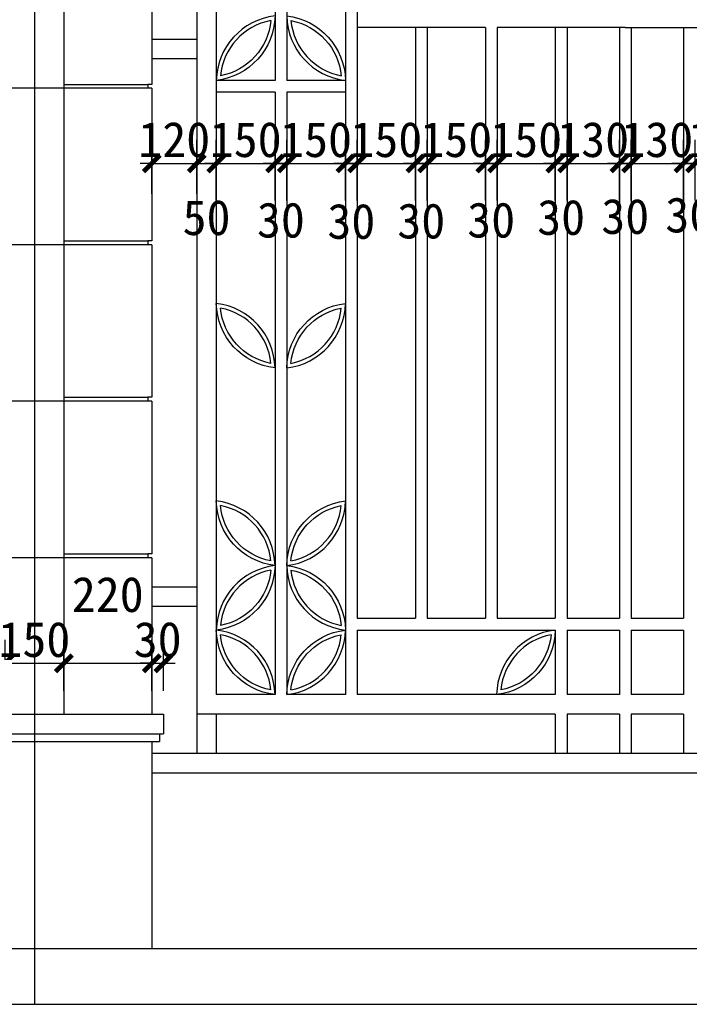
# Model space of a CAD drawing. Extents: x 499156 to 998412, y 3804642 to 7609653.
# Tile 10 of 74: x 499524 to 499582, y 3804716 to 3804800. Entities that reach past the tile are written whole.
import ezdxf

# ---------------------------------------------------------------- set-up
doc = ezdxf.new("R2010")
doc.units = 0
doc.header["$PDMODE"] = 35
doc.header["$PDSIZE"] = 1.2
doc.linetypes.add('DOTE', pattern=[2.42, 2, -0.2, 0.02, -0.2])
doc.layers.get('0').update_dxf_attribs({"linetype": 'CONTINUOUS'})
doc.layers.get('Defpoints').update_dxf_attribs({"linetype": 'CONTINUOUS'})
for name, color, linetype in [('05-ab-center', 1, 'DOTE'), ('13-ab-annectent', 4, 'CONTINUOUS'), ('13-ab-outline', 2, 'CONTINUOUS'), ('15-ab-hatch', 8, 'CONTINUOUS'), ('17-ab-base', 5, 'CONTINUOUS'), ('19-ab-dim', 3, 'CONTINUOUS')]:
    doc.layers.add(name, color=color, linetype=linetype)
doc.layers.add('18-ab-hide', color=191, linetype='CONTINUOUS', plot=False)
doc.styles.add('黑体', font='simhei.ttf')
doc.dimstyles.new('30', dxfattribs={"dimscale": 30, "dimtxt": 3, "dimasz": 1, "dimexe": 2, "dimexo": 2, "dimgap": 0.5, "dimtad": 1, "dimdec": 0, "dimrnd": 10, "dimtxsty": '黑体', "dimblk": 'ARCHTICK', "dimcen": 1, "dimclrd": 256, "dimclre": 3, "dimclrt": 7, "dimadec": 0, "dimazin": 0, "dimtfac": 1, "dimtdec": 0, "dimtix": 1, "dimtmove": 2, "dimatfit": 3, "dimldrblk": 'DOTSMALL', "dimfxl": 1, "dimarcsym": 0})

# ---------------------------------------------------------------- blocks, each defined once
blk = doc.blocks.new('zhu025')
at = {"layer": '13-ab-outline'}
for p, q in [((300, -70), (300, -460)), ((290, -460), (290, -470)), ((300, -470), (300, -860)), ((290, -860), (290, -870)), ((300, -870), (300, -1260)), ((290, -1260), (290, -1270)), ((300, -1270), (300, -1660)), ((290, -1660), (290, -1670)), ((300, -1670), (300, -2070)), ((330, -2070), (330, -2120)), ((320, -2120), (320, -2140)), ((300, -2140), (300, -2670))]:
    blk.add_line(p, q, dxfattribs=at)
for points in [[(75, -70), (75, -2070)], [(300, -460), (290, -460)], [(300, -470), (290, -470)], [(300, -860), (290, -860)], [(300, -870), (290, -870)], [(300, -1260), (290, -1260)], [(300, -1270), (290, -1270)], [(300, -1660), (290, -1660)], [(300, -1670), (290, -1670)], [(-330, -2070), (330, -2070)], [(-330, -2120), (330, -2120)], [(-320, -2140), (320, -2140)]]:
    blk.add_lwpolyline(points, dxfattribs=at)
at = {"layer": '15-ab-hatch'}
for points in [[(75, -470), (-290, -470)], [(75, -460), (290, -460)], [(290, -470), (75, -470)], [(75, -870), (-290, -870)], [(75, -860), (290, -860)], [(290, -870), (75, -870)], [(75, -1270), (-290, -1270)], [(75, -1260), (290, -1260)], [(290, -1270), (75, -1270)], [(75, -1660), (290, -1660)], [(75, -1670), (-290, -1670)], [(290, -1670), (75, -1670)]]:
    blk.add_lwpolyline(points, dxfattribs=at)
blk = doc.blocks.new('ty0205')
at = {"layer": '13-ab-annectent'}
for points in [[(0, 2360.5), (0, 1360.5)], [(50, 2310.5), (50, 1360.5)], [(200, 2310.5), (200, 1980.5)], [(230, 2310.5), (230, 1980.5)], [(380, 2310.5), (380, 1360.5)], [(410, 2310.5), (410, 1360.5)], [(737.5, 2115.5), (410, 2115.5)], [(558.8, 2115.5), (558.8, 1360.5)], [(588.8, 2115.5), (588.8, 1360.5)], [(737.5, 2115.5), (737.5, 1360.5)], [(1095, 2115.5), (767.5, 2115.5)], [(767.5, 2115.5), (767.5, 1360.5)], [(916.2, 2115.5), (916.2, 1360.5)], [(946.2, 2115.5), (946.2, 1360.5)], [(1080, 2115.5), (1080, 1360.5)], [(1095, 2115.5), (1422.5, 2115.5)], [(1110, 2115.5), (1110, 1360.5)], [(1243.8, 2115.5), (1243.8, 1360.5)], [(0, 2085.5), (-115, 2085.5)], [(0, 2035.5), (-115, 2035.5)], [(200, 1980.5), (50, 1980.5)], [(380, 1980.5), (230, 1980.5)], [(200, 1950.5), (50, 1950.5)], [(200, 1950.5), (200, 1360.5)], [(230, 1950.5), (230, 1360.5)], [(380, 1950.5), (230, 1950.5)], [(0, 1360.5), (0, 260.5)], [(50, 1360.5), (50, 410.5)], [(200, 1360.5), (200, 410.5)], [(230, 1360.5), (230, 410.5)], [(380, 1360.5), (380, 410.5)], [(410, 1360.5), (410, 605.5)], [(558.8, 1360.5), (558.8, 605.5)], [(588.8, 1360.5), (588.8, 605.5)], [(737.5, 1360.5), (737.5, 605.5)], [(767.5, 1360.5), (767.5, 605.5)], [(916.2, 1360.5), (916.2, 605.5)], [(946.2, 1360.5), (946.2, 605.5)], [(1080, 1360.5), (1080, 605.5)], [(1110, 1360.5), (1110, 605.5)], [(1243.8, 1360.5), (1243.8, 605.5)], [(0, 685.5), (-115, 685.5)], [(0, 635.5), (-115, 635.5)], [(410, 605.5), (558.8, 605.5)], [(588.8, 605.5), (737.5, 605.5)], [(767.5, 605.5), (916.2, 605.5)], [(946.2, 605.5), (1080, 605.5)], [(1110, 605.5), (1243.8, 605.5)], [(410, 575.5), (410, 410.5)], [(410, 575.5), (916.2, 575.5)], [(916.2, 575.5), (916.2, 410.5)], [(946.2, 575.5), (946.2, 410.5)], [(946.2, 575.5), (1080, 575.5)], [(1080, 575.5), (1080, 410.5)], [(1110, 575.5), (1110, 410.5)], [(1110, 575.5), (1243.8, 575.5)], [(1243.8, 575.5), (1243.8, 410.5)], [(200, 410.5), (50, 410.5)], [(380, 410.5), (230, 410.5)], [(916.2, 410.5), (410, 410.5)], [(1080, 410.5), (946.2, 410.5)], [(1243.8, 410.5), (1110, 410.5)], [(916.2, 360.5), (0, 360.5)], [(50, 360.5), (50, 260.5)], [(916.2, 360.5), (916.2, 260.5)], [(1080, 360.5), (946.2, 360.5)], [(946.2, 360.5), (946.2, 260.5)], [(1080, 360.5), (1080, 260.5)], [(1243.8, 360.5), (1110, 360.5)], [(1110, 360.5), (1110, 260.5)], [(1243.8, 360.5), (1243.8, 260.5)]]:
    blk.add_lwpolyline(points, dxfattribs=at)
for points in [[(200, 2145.5, -0.37497), (50, 1980.5, 17.297865)], [(200, 2145.5, 0.37497), (50, 1980.5, -17.297865)], [(230, 2145.5, 0.37497), (380, 1980.5, -17.297865)], [(230, 2145.5, -0.37497), (380, 1980.5, 17.297865)], [(189.3, 2133.7, -0.332707), (60.7, 1992.3, -0.332707)], [(189.3, 2133.7, 0.332707), (60.7, 1992.3, 0.332707)], [(240.7, 2133.7, 0.332707), (369.3, 1992.3, 0.332707)], [(240.7, 2133.7, -0.332707), (369.3, 1992.3, -0.332707)], [(200, 1245.5, 0.37497), (50, 1410.5, -17.297865)], [(200, 1245.5, -0.37497), (50, 1410.5, 17.297865)], [(230, 1245.5, -0.37497), (380, 1410.5, 17.297865)], [(230, 1245.5, 0.37497), (380, 1410.5, -17.297865)], [(189.3, 1257.3, 0.332707), (60.7, 1398.7, 0.332707)], [(189.3, 1257.3, -0.332707), (60.7, 1398.7, -0.332707)], [(240.7, 1257.3, -0.332707), (369.3, 1398.7)], [(240.7, 1257.3, 0.332707), (369.3, 1398.7)], [(200, 740.5, 0.37497), (50, 905.5, -17.297865)], [(200, 740.5, -0.37497), (50, 905.5, 17.297865)], [(189.3, 752.3, 0.332707), (60.7, 893.7, 0.332707)], [(189.3, 752.3, -0.332707), (60.7, 893.7, -0.332707)], [(230, 740.5, -0.37497), (380, 905.5, 17.297865)], [(230, 740.5, 0.37497), (380, 905.5, -17.297865)], [(240.7, 752.3, -0.332707), (369.3, 893.7)], [(240.7, 752.3, 0.332707), (369.3, 893.7)], [(200, 740.5, -0.37497), (50, 575.5, 17.297865)], [(200, 740.5, 0.37497), (50, 575.5, -17.297865)], [(230, 740.5, 0.37497), (380, 575.5, -17.297865)], [(230, 740.5, -0.37497), (380, 575.5, 17.297865)], [(189.3, 728.7, -0.332707), (60.7, 587.3, -0.332707)], [(189.3, 728.7, 0.332707), (60.7, 587.3, 0.332707)], [(240.7, 728.7, 0.332707), (369.3, 587.3, 0.332707)], [(240.7, 728.7, -0.332707), (369.3, 587.3, -0.332707)], [(200, 410.5, 0.37497), (50, 575.5, -17.297865)], [(200, 410.5, -0.37497), (50, 575.5, 17.297865)], [(189.3, 422.3, 0.332707), (60.7, 563.7, 0.332707)], [(189.3, 422.3, -0.332707), (60.7, 563.7, -0.332707)], [(230, 410.5, -0.37497), (380, 575.5, 17.297865)], [(230, 410.5, 0.37497), (380, 575.5, -17.297865)], [(240.7, 422.3, -0.332707), (369.3, 563.7)], [(240.7, 422.3, 0.332707), (369.3, 563.7)], [(916.2, 575.5, -0.37497), (766.3, 410.5, 17.297865)], [(916.2, 575.5, 0.37497), (766.3, 410.5, -17.297865)], [(905.6, 563.7, -0.332707), (776.9, 422.3, -0.332707)], [(905.6, 563.7, 0.332707), (776.9, 422.3, 0.332707)]]:
    blk.add_lwpolyline(points, format="xyb", dxfattribs=at)
blk = doc.blocks.new('_ArchTick')
at = {"color": 0, "linetype": 'ByBlock', "const_width": 0.4}
blk.add_lwpolyline([(-0.707, -0.707), (0.707, 0.707)], dxfattribs=at)
blk = doc.blocks.new('*D1530')
at = {"layer": '19-ab-dim', "color": 3, "lineweight": -2, "transparency": 16777216}
for p, q in [((499535.747, 3804785.426), (499535.747, 3804790.025)), ((499539.58, 3804785.426), (499539.58, 3804790.025))]:
    blk.add_line(p, q, dxfattribs=at)
at = {"layer": '19-ab-dim', "lineweight": -2, "transparency": 16777216}
for p, q in [((499535.747, 3804788.025), (499534.747, 3804788.025)), ((499535.747, 3804788.025), (499539.58, 3804788.025)), ((499539.58, 3804788.025), (499540.58, 3804788.025))]:
    blk.add_line(p, q, dxfattribs=at)
at = {"layer": 'Defpoints', "color": 0, "transparency": 16777216}
for p in [(499539.58, 3804788.025), (499535.747, 3804783.426), (499539.58, 3804783.426)]:
    blk.add_point(p, dxfattribs=at)
at = {"layer": '19-ab-dim', "lineweight": -2, "transparency": 16777216}
blk.add_blockref('_ArchTick', (499535.747, 3804788.025), dxfattribs=at)
at = {"layer": '19-ab-dim', "lineweight": -2, "transparency": 16777216, "rotation": 180}
blk.add_blockref('_ArchTick', (499539.58, 3804788.025), dxfattribs=at)
at = {"layer": '19-ab-dim', "color": 7, "transparency": 16777216, "insert": (499537.663, 3804790.042), "char_height": 3, "attachment_point": 5, "style": '黑体'}
blk.add_mtext('120', dxfattribs=at)
blk = doc.blocks.new('_DotSmall')
at = {"color": 0, "linetype": 'ByBlock', "const_width": 0.5}
blk.add_lwpolyline([(-0.0625, 0, 1), (0.0625, 0, 1)], format="xyb", close=True, dxfattribs=at)
blk = doc.blocks.new('*D1531')
at = {"layer": '19-ab-dim', "color": 3, "lineweight": -2, "transparency": 16777216}
for p, q in [((499539.58, 3804785.426), (499539.58, 3804790.025)), ((499541.247, 3804785.426), (499541.247, 3804790.025))]:
    blk.add_line(p, q, dxfattribs=at)
at = {"layer": '19-ab-dim', "lineweight": -2, "transparency": 16777216}
blk.add_line((499539.58, 3804788.025), (499541.247, 3804788.025), dxfattribs=at)
at = {"layer": 'Defpoints', "color": 0, "transparency": 16777216}
for p in [(499541.247, 3804788.025), (499539.58, 3804783.426), (499541.247, 3804783.426)]:
    blk.add_point(p, dxfattribs=at)
at = {"layer": '19-ab-dim', "lineweight": -2, "transparency": 16777216, "rotation": 180}
blk.add_blockref('_ArchTick', (499539.58, 3804788.025), dxfattribs=at)
at = {"layer": '19-ab-dim', "lineweight": -2, "transparency": 16777216}
blk.add_blockref('_ArchTick', (499541.247, 3804788.025), dxfattribs=at)
at = {"layer": '19-ab-dim', "color": 7, "transparency": 16777216, "insert": (499540.413, 3804783.393), "char_height": 3, "attachment_point": 5, "style": '黑体'}
blk.add_mtext('50', dxfattribs=at)
blk = doc.blocks.new('*D1572')
at = {"layer": '19-ab-dim', "color": 3, "lineweight": -2, "transparency": 16777216}
for p, q in [((499541.247, 3804784.868), (499541.247, 3804790.025)), ((499546.247, 3804784.868), (499546.247, 3804790.025))]:
    blk.add_line(p, q, dxfattribs=at)
at = {"layer": '19-ab-dim', "lineweight": -2, "transparency": 16777216}
for p, q in [((499541.247, 3804788.025), (499540.247, 3804788.025)), ((499541.247, 3804788.025), (499546.247, 3804788.025)), ((499546.247, 3804788.025), (499547.247, 3804788.025))]:
    blk.add_line(p, q, dxfattribs=at)
at = {"layer": 'Defpoints', "color": 0, "transparency": 16777216}
for p in [(499546.247, 3804788.025), (499541.247, 3804782.868), (499546.247, 3804782.868)]:
    blk.add_point(p, dxfattribs=at)
at = {"layer": '19-ab-dim', "lineweight": -2, "transparency": 16777216}
blk.add_blockref('_ArchTick', (499541.247, 3804788.025), dxfattribs=at)
at = {"layer": '19-ab-dim', "lineweight": -2, "transparency": 16777216, "rotation": 180}
blk.add_blockref('_ArchTick', (499546.247, 3804788.025), dxfattribs=at)
at = {"layer": '19-ab-dim', "color": 7, "transparency": 16777216, "insert": (499543.747, 3804790.042), "char_height": 3, "attachment_point": 5, "style": '黑体'}
blk.add_mtext('150', dxfattribs=at)
blk = doc.blocks.new('*D1573')
at = {"layer": '19-ab-dim', "color": 3, "lineweight": -2, "transparency": 16777216}
for p, q in [((499546.247, 3804784.868), (499546.247, 3804790.025)), ((499547.247, 3804784.868), (499547.247, 3804790.025))]:
    blk.add_line(p, q, dxfattribs=at)
at = {"layer": '19-ab-dim', "lineweight": -2, "transparency": 16777216}
for p, q in [((499546.247, 3804788.025), (499545.247, 3804788.025)), ((499546.247, 3804788.025), (499547.247, 3804788.025)), ((499547.247, 3804788.025), (499548.247, 3804788.025))]:
    blk.add_line(p, q, dxfattribs=at)
at = {"layer": 'Defpoints', "color": 0, "transparency": 16777216}
for p in [(499547.247, 3804788.025), (499546.247, 3804782.868), (499547.247, 3804782.868)]:
    blk.add_point(p, dxfattribs=at)
at = {"layer": '19-ab-dim', "lineweight": -2, "transparency": 16777216}
blk.add_blockref('_ArchTick', (499546.247, 3804788.025), dxfattribs=at)
at = {"layer": '19-ab-dim', "lineweight": -2, "transparency": 16777216, "rotation": 180}
blk.add_blockref('_ArchTick', (499547.247, 3804788.025), dxfattribs=at)
at = {"layer": '19-ab-dim', "color": 7, "transparency": 16777216, "insert": (499546.747, 3804783.181), "char_height": 3, "attachment_point": 5, "style": '黑体'}
blk.add_mtext('30', dxfattribs=at)
blk = doc.blocks.new('*D1532')
at = {"layer": '19-ab-dim', "color": 3, "lineweight": -2, "transparency": 16777216}
for p, q in [((499547.247, 3804784.868), (499547.247, 3804790.025)), ((499552.247, 3804784.868), (499552.247, 3804790.025))]:
    blk.add_line(p, q, dxfattribs=at)
at = {"layer": '19-ab-dim', "lineweight": -2, "transparency": 16777216}
for p, q in [((499547.247, 3804788.025), (499546.247, 3804788.025)), ((499547.247, 3804788.025), (499552.247, 3804788.025)), ((499552.247, 3804788.025), (499553.247, 3804788.025))]:
    blk.add_line(p, q, dxfattribs=at)
at = {"layer": 'Defpoints', "color": 0, "transparency": 16777216}
for p in [(499552.247, 3804788.025), (499547.247, 3804782.868), (499552.247, 3804782.868)]:
    blk.add_point(p, dxfattribs=at)
at = {"layer": '19-ab-dim', "lineweight": -2, "transparency": 16777216}
blk.add_blockref('_ArchTick', (499547.247, 3804788.025), dxfattribs=at)
at = {"layer": '19-ab-dim', "lineweight": -2, "transparency": 16777216, "rotation": 180}
blk.add_blockref('_ArchTick', (499552.247, 3804788.025), dxfattribs=at)
at = {"layer": '19-ab-dim', "color": 7, "transparency": 16777216, "insert": (499549.747, 3804790.042), "char_height": 3, "attachment_point": 5, "style": '黑体'}
blk.add_mtext('150', dxfattribs=at)
blk = doc.blocks.new('*D1533')
at = {"layer": '19-ab-dim', "color": 3, "lineweight": -2, "transparency": 16777216}
for p, q in [((499552.247, 3804784.868), (499552.247, 3804790.025)), ((499553.247, 3804784.868), (499553.247, 3804790.025))]:
    blk.add_line(p, q, dxfattribs=at)
at = {"layer": '19-ab-dim', "lineweight": -2, "transparency": 16777216}
for p, q in [((499552.247, 3804788.025), (499551.247, 3804788.025)), ((499552.247, 3804788.025), (499553.247, 3804788.025)), ((499553.247, 3804788.025), (499554.247, 3804788.025))]:
    blk.add_line(p, q, dxfattribs=at)
at = {"layer": 'Defpoints', "color": 0, "transparency": 16777216}
for p in [(499553.247, 3804788.025), (499552.247, 3804782.868), (499553.247, 3804782.868)]:
    blk.add_point(p, dxfattribs=at)
at = {"layer": '19-ab-dim', "lineweight": -2, "transparency": 16777216}
blk.add_blockref('_ArchTick', (499552.247, 3804788.025), dxfattribs=at)
at = {"layer": '19-ab-dim', "lineweight": -2, "transparency": 16777216, "rotation": 180}
blk.add_blockref('_ArchTick', (499553.247, 3804788.025), dxfattribs=at)
at = {"layer": '19-ab-dim', "color": 7, "transparency": 16777216, "insert": (499552.747, 3804783.073), "char_height": 3, "attachment_point": 5, "style": '黑体'}
blk.add_mtext('30', dxfattribs=at)
blk = doc.blocks.new('*D1534')
at = {"layer": '19-ab-dim', "color": 3, "lineweight": -2, "transparency": 16777216}
for p, q in [((499553.247, 3804784.868), (499553.247, 3804790.025)), ((499558.205, 3804784.868), (499558.205, 3804790.025))]:
    blk.add_line(p, q, dxfattribs=at)
at = {"layer": '19-ab-dim', "lineweight": -2, "transparency": 16777216}
for p, q in [((499553.247, 3804788.025), (499552.247, 3804788.025)), ((499553.247, 3804788.025), (499558.205, 3804788.025)), ((499558.205, 3804788.025), (499559.205, 3804788.025))]:
    blk.add_line(p, q, dxfattribs=at)
at = {"layer": 'Defpoints', "color": 0, "transparency": 16777216}
for p in [(499558.205, 3804788.025), (499553.247, 3804782.868), (499558.205, 3804782.868)]:
    blk.add_point(p, dxfattribs=at)
at = {"layer": '19-ab-dim', "lineweight": -2, "transparency": 16777216}
blk.add_blockref('_ArchTick', (499553.247, 3804788.025), dxfattribs=at)
at = {"layer": '19-ab-dim', "lineweight": -2, "transparency": 16777216, "rotation": 180}
blk.add_blockref('_ArchTick', (499558.205, 3804788.025), dxfattribs=at)
at = {"layer": '19-ab-dim', "color": 7, "transparency": 16777216, "insert": (499555.726, 3804790.042), "char_height": 3, "attachment_point": 5, "style": '黑体'}
blk.add_mtext('150', dxfattribs=at)
blk = doc.blocks.new('*D1535')
at = {"layer": '19-ab-dim', "color": 3, "lineweight": -2, "transparency": 16777216}
for p, q in [((499558.205, 3804784.868), (499558.205, 3804790.025)), ((499559.205, 3804784.868), (499559.205, 3804790.025))]:
    blk.add_line(p, q, dxfattribs=at)
at = {"layer": '19-ab-dim', "lineweight": -2, "transparency": 16777216}
for p, q in [((499558.205, 3804788.025), (499557.205, 3804788.025)), ((499558.205, 3804788.025), (499559.205, 3804788.025)), ((499559.205, 3804788.025), (499560.205, 3804788.025))]:
    blk.add_line(p, q, dxfattribs=at)
at = {"layer": 'Defpoints', "color": 0, "transparency": 16777216}
for p in [(499559.205, 3804788.025), (499558.205, 3804782.868), (499559.205, 3804782.868)]:
    blk.add_point(p, dxfattribs=at)
at = {"layer": '19-ab-dim', "lineweight": -2, "transparency": 16777216}
blk.add_blockref('_ArchTick', (499558.205, 3804788.025), dxfattribs=at)
at = {"layer": '19-ab-dim', "lineweight": -2, "transparency": 16777216, "rotation": 180}
blk.add_blockref('_ArchTick', (499559.205, 3804788.025), dxfattribs=at)
at = {"layer": '19-ab-dim', "color": 7, "transparency": 16777216, "insert": (499558.705, 3804783.104), "char_height": 3, "attachment_point": 5, "style": '黑体'}
blk.add_mtext('30', dxfattribs=at)
blk = doc.blocks.new('*D1536')
at = {"layer": '19-ab-dim', "color": 3, "lineweight": -2, "transparency": 16777216}
for p, q in [((499559.205, 3804784.868), (499559.205, 3804790.025)), ((499564.163, 3804784.868), (499564.163, 3804790.025))]:
    blk.add_line(p, q, dxfattribs=at)
at = {"layer": '19-ab-dim', "lineweight": -2, "transparency": 16777216}
for p, q in [((499559.205, 3804788.025), (499558.205, 3804788.025)), ((499559.205, 3804788.025), (499564.163, 3804788.025)), ((499564.163, 3804788.025), (499565.163, 3804788.025))]:
    blk.add_line(p, q, dxfattribs=at)
at = {"layer": 'Defpoints', "color": 0, "transparency": 16777216}
for p in [(499564.163, 3804788.025), (499559.205, 3804782.868), (499564.163, 3804782.868)]:
    blk.add_point(p, dxfattribs=at)
at = {"layer": '19-ab-dim', "lineweight": -2, "transparency": 16777216}
blk.add_blockref('_ArchTick', (499559.205, 3804788.025), dxfattribs=at)
at = {"layer": '19-ab-dim', "lineweight": -2, "transparency": 16777216, "rotation": 180}
blk.add_blockref('_ArchTick', (499564.163, 3804788.025), dxfattribs=at)
at = {"layer": '19-ab-dim', "color": 7, "transparency": 16777216, "insert": (499561.684, 3804790.042), "char_height": 3, "attachment_point": 5, "style": '黑体'}
blk.add_mtext('150', dxfattribs=at)
blk = doc.blocks.new('*D1537')
at = {"layer": '19-ab-dim', "color": 3, "lineweight": -2, "transparency": 16777216}
for p, q in [((499564.163, 3804784.868), (499564.163, 3804790.025)), ((499565.163, 3804784.868), (499565.163, 3804790.025))]:
    blk.add_line(p, q, dxfattribs=at)
at = {"layer": '19-ab-dim', "lineweight": -2, "transparency": 16777216}
for p, q in [((499564.163, 3804788.025), (499563.163, 3804788.025)), ((499564.163, 3804788.025), (499565.163, 3804788.025)), ((499565.163, 3804788.025), (499566.163, 3804788.025))]:
    blk.add_line(p, q, dxfattribs=at)
at = {"layer": 'Defpoints', "color": 0, "transparency": 16777216}
for p in [(499565.163, 3804788.025), (499564.163, 3804782.868), (499565.163, 3804782.868)]:
    blk.add_point(p, dxfattribs=at)
at = {"layer": '19-ab-dim', "lineweight": -2, "transparency": 16777216}
blk.add_blockref('_ArchTick', (499564.163, 3804788.025), dxfattribs=at)
at = {"layer": '19-ab-dim', "lineweight": -2, "transparency": 16777216, "rotation": 180}
blk.add_blockref('_ArchTick', (499565.163, 3804788.025), dxfattribs=at)
at = {"layer": '19-ab-dim', "color": 7, "transparency": 16777216, "insert": (499564.663, 3804783.183), "char_height": 3, "attachment_point": 5, "style": '黑体'}
blk.add_mtext('30', dxfattribs=at)
blk = doc.blocks.new('*D1538')
at = {"layer": '19-ab-dim', "color": 3, "lineweight": -2, "transparency": 16777216}
for p, q in [((499565.163, 3804784.868), (499565.163, 3804790.025)), ((499570.122, 3804784.868), (499570.122, 3804790.025))]:
    blk.add_line(p, q, dxfattribs=at)
at = {"layer": '19-ab-dim', "lineweight": -2, "transparency": 16777216}
for p, q in [((499565.163, 3804788.025), (499564.163, 3804788.025)), ((499565.163, 3804788.025), (499570.122, 3804788.025)), ((499570.122, 3804788.025), (499571.122, 3804788.025))]:
    blk.add_line(p, q, dxfattribs=at)
at = {"layer": 'Defpoints', "color": 0, "transparency": 16777216}
for p in [(499570.122, 3804788.025), (499565.163, 3804782.868), (499570.122, 3804782.868)]:
    blk.add_point(p, dxfattribs=at)
at = {"layer": '19-ab-dim', "lineweight": -2, "transparency": 16777216}
blk.add_blockref('_ArchTick', (499565.163, 3804788.025), dxfattribs=at)
at = {"layer": '19-ab-dim', "lineweight": -2, "transparency": 16777216, "rotation": 180}
blk.add_blockref('_ArchTick', (499570.122, 3804788.025), dxfattribs=at)
at = {"layer": '19-ab-dim', "color": 7, "transparency": 16777216, "insert": (499567.642, 3804790.042), "char_height": 3, "attachment_point": 5, "style": '黑体'}
blk.add_mtext('150', dxfattribs=at)
blk = doc.blocks.new('*D1539')
at = {"layer": '19-ab-dim', "color": 3, "lineweight": -2, "transparency": 16777216}
for p, q in [((499570.122, 3804784.868), (499570.122, 3804790.025)), ((499571.122, 3804784.868), (499571.122, 3804790.025))]:
    blk.add_line(p, q, dxfattribs=at)
at = {"layer": '19-ab-dim', "lineweight": -2, "transparency": 16777216}
for p, q in [((499570.122, 3804788.025), (499569.122, 3804788.025)), ((499570.122, 3804788.025), (499571.122, 3804788.025)), ((499571.122, 3804788.025), (499572.122, 3804788.025))]:
    blk.add_line(p, q, dxfattribs=at)
at = {"layer": 'Defpoints', "color": 0, "transparency": 16777216}
for p in [(499571.122, 3804788.025), (499570.122, 3804782.868), (499571.122, 3804782.868)]:
    blk.add_point(p, dxfattribs=at)
at = {"layer": '19-ab-dim', "lineweight": -2, "transparency": 16777216}
blk.add_blockref('_ArchTick', (499570.122, 3804788.025), dxfattribs=at)
at = {"layer": '19-ab-dim', "lineweight": -2, "transparency": 16777216, "rotation": 180}
blk.add_blockref('_ArchTick', (499571.122, 3804788.025), dxfattribs=at)
at = {"layer": '19-ab-dim', "color": 7, "transparency": 16777216, "insert": (499570.622, 3804783.411), "char_height": 3, "attachment_point": 5, "style": '黑体'}
blk.add_mtext('30', dxfattribs=at)
blk = doc.blocks.new('*D1540')
at = {"layer": '19-ab-dim', "color": 3, "lineweight": -2, "transparency": 16777216}
for p, q in [((499571.122, 3804784.868), (499571.122, 3804790.025)), ((499575.58, 3804784.868), (499575.58, 3804790.025))]:
    blk.add_line(p, q, dxfattribs=at)
at = {"layer": '19-ab-dim', "lineweight": -2, "transparency": 16777216}
for p, q in [((499571.122, 3804788.025), (499570.122, 3804788.025)), ((499571.122, 3804788.025), (499575.58, 3804788.025)), ((499575.58, 3804788.025), (499576.58, 3804788.025))]:
    blk.add_line(p, q, dxfattribs=at)
at = {"layer": 'Defpoints', "color": 0, "transparency": 16777216}
for p in [(499575.58, 3804788.025), (499571.122, 3804782.868), (499575.58, 3804782.868)]:
    blk.add_point(p, dxfattribs=at)
at = {"layer": '19-ab-dim', "lineweight": -2, "transparency": 16777216}
blk.add_blockref('_ArchTick', (499571.122, 3804788.025), dxfattribs=at)
at = {"layer": '19-ab-dim', "lineweight": -2, "transparency": 16777216, "rotation": 180}
blk.add_blockref('_ArchTick', (499575.58, 3804788.025), dxfattribs=at)
at = {"layer": '19-ab-dim', "color": 7, "transparency": 16777216, "insert": (499573.351, 3804790.042), "char_height": 3, "attachment_point": 5, "style": '黑体'}
blk.add_mtext('130', dxfattribs=at)
blk = doc.blocks.new('*D1541')
at = {"layer": '19-ab-dim', "color": 3, "lineweight": -2, "transparency": 16777216}
for p, q in [((499575.58, 3804784.868), (499575.58, 3804790.025)), ((499576.58, 3804784.868), (499576.58, 3804790.025))]:
    blk.add_line(p, q, dxfattribs=at)
at = {"layer": '19-ab-dim', "lineweight": -2, "transparency": 16777216}
for p, q in [((499575.58, 3804788.025), (499574.58, 3804788.025)), ((499575.58, 3804788.025), (499576.58, 3804788.025)), ((499576.58, 3804788.025), (499577.58, 3804788.025))]:
    blk.add_line(p, q, dxfattribs=at)
at = {"layer": 'Defpoints', "color": 0, "transparency": 16777216}
for p in [(499576.58, 3804788.025), (499575.58, 3804782.868), (499576.58, 3804782.868)]:
    blk.add_point(p, dxfattribs=at)
at = {"layer": '19-ab-dim', "lineweight": -2, "transparency": 16777216}
blk.add_blockref('_ArchTick', (499575.58, 3804788.025), dxfattribs=at)
at = {"layer": '19-ab-dim', "lineweight": -2, "transparency": 16777216, "rotation": 180}
blk.add_blockref('_ArchTick', (499576.58, 3804788.025), dxfattribs=at)
at = {"layer": '19-ab-dim', "color": 7, "transparency": 16777216, "insert": (499576.08, 3804783.491), "char_height": 3, "attachment_point": 5, "style": '黑体'}
blk.add_mtext('30', dxfattribs=at)
blk = doc.blocks.new('*D1542')
at = {"layer": '19-ab-dim', "color": 3, "lineweight": -2, "transparency": 16777216}
for p, q in [((499576.58, 3804784.868), (499576.58, 3804790.025)), ((499581.038, 3804784.868), (499581.038, 3804790.025))]:
    blk.add_line(p, q, dxfattribs=at)
at = {"layer": '19-ab-dim', "lineweight": -2, "transparency": 16777216}
for p, q in [((499576.58, 3804788.025), (499575.58, 3804788.025)), ((499576.58, 3804788.025), (499581.038, 3804788.025)), ((499581.038, 3804788.025), (499582.038, 3804788.025))]:
    blk.add_line(p, q, dxfattribs=at)
at = {"layer": 'Defpoints', "color": 0, "transparency": 16777216}
for p in [(499581.038, 3804788.025), (499576.58, 3804782.868), (499581.038, 3804782.868)]:
    blk.add_point(p, dxfattribs=at)
at = {"layer": '19-ab-dim', "lineweight": -2, "transparency": 16777216}
blk.add_blockref('_ArchTick', (499576.58, 3804788.025), dxfattribs=at)
at = {"layer": '19-ab-dim', "lineweight": -2, "transparency": 16777216, "rotation": 180}
blk.add_blockref('_ArchTick', (499581.038, 3804788.025), dxfattribs=at)
at = {"layer": '19-ab-dim', "color": 7, "transparency": 16777216, "insert": (499578.809, 3804790.042), "char_height": 3, "attachment_point": 5, "style": '黑体'}
blk.add_mtext('130', dxfattribs=at)
blk = doc.blocks.new('*D1543')
at = {"layer": '19-ab-dim', "color": 3, "lineweight": -2, "transparency": 16777216}
for p, q in [((499581.038, 3804784.868), (499581.038, 3804790.025)), ((499582.038, 3804784.868), (499582.038, 3804790.025))]:
    blk.add_line(p, q, dxfattribs=at)
at = {"layer": '19-ab-dim', "lineweight": -2, "transparency": 16777216}
for p, q in [((499581.038, 3804788.025), (499580.038, 3804788.025)), ((499581.038, 3804788.025), (499582.038, 3804788.025)), ((499582.038, 3804788.025), (499583.038, 3804788.025))]:
    blk.add_line(p, q, dxfattribs=at)
at = {"layer": 'Defpoints', "color": 0, "transparency": 16777216}
for p in [(499582.038, 3804788.025), (499581.038, 3804782.868), (499582.038, 3804782.868)]:
    blk.add_point(p, dxfattribs=at)
at = {"layer": '19-ab-dim', "lineweight": -2, "transparency": 16777216}
blk.add_blockref('_ArchTick', (499581.038, 3804788.025), dxfattribs=at)
at = {"layer": '19-ab-dim', "lineweight": -2, "transparency": 16777216, "rotation": 180}
blk.add_blockref('_ArchTick', (499582.038, 3804788.025), dxfattribs=at)
at = {"layer": '19-ab-dim', "color": 7, "transparency": 16777216, "insert": (499581.538, 3804783.616), "char_height": 3, "attachment_point": 5, "style": '黑体'}
blk.add_mtext('30', dxfattribs=at)
blk = doc.blocks.new('*D1544')
at = {"layer": '19-ab-dim', "color": 3, "lineweight": -2, "transparency": 16777216}
for p, q in [((499582.038, 3804784.868), (499582.038, 3804790.025)), ((499586.997, 3804784.868), (499586.997, 3804790.025))]:
    blk.add_line(p, q, dxfattribs=at)
at = {"layer": '19-ab-dim', "lineweight": -2, "transparency": 16777216}
for p, q in [((499582.038, 3804788.025), (499581.038, 3804788.025)), ((499582.038, 3804788.025), (499586.997, 3804788.025)), ((499586.997, 3804788.025), (499587.997, 3804788.025))]:
    blk.add_line(p, q, dxfattribs=at)
at = {"layer": 'Defpoints', "color": 0, "transparency": 16777216}
for p in [(499586.997, 3804788.025), (499582.038, 3804782.868), (499586.997, 3804782.868)]:
    blk.add_point(p, dxfattribs=at)
at = {"layer": '19-ab-dim', "lineweight": -2, "transparency": 16777216}
blk.add_blockref('_ArchTick', (499582.038, 3804788.025), dxfattribs=at)
at = {"layer": '19-ab-dim', "lineweight": -2, "transparency": 16777216, "rotation": 180}
blk.add_blockref('_ArchTick', (499586.997, 3804788.025), dxfattribs=at)
at = {"layer": '19-ab-dim', "color": 7, "transparency": 16777216, "insert": (499584.517, 3804790.042), "char_height": 3, "attachment_point": 5, "style": '黑体'}
blk.add_mtext('150', dxfattribs=at)
blk = doc.blocks.new('*D1556')
at = {"layer": '19-ab-dim', "color": 3, "lineweight": -2, "transparency": 16777216}
for p, q in [((499523.247, 3804743.095), (499523.247, 3804747.428)), ((499528.247, 3804743.095), (499528.247, 3804747.428))]:
    blk.add_line(p, q, dxfattribs=at)
at = {"layer": '19-ab-dim', "lineweight": -2, "transparency": 16777216}
for p, q in [((499523.247, 3804745.428), (499522.247, 3804745.428)), ((499523.247, 3804745.428), (499528.247, 3804745.428)), ((499528.247, 3804745.428), (499529.247, 3804745.428))]:
    blk.add_line(p, q, dxfattribs=at)
at = {"layer": 'Defpoints', "color": 0, "transparency": 16777216}
for p in [(499528.247, 3804745.428), (499523.247, 3804741.095), (499528.247, 3804741.095)]:
    blk.add_point(p, dxfattribs=at)
at = {"layer": '19-ab-dim', "lineweight": -2, "transparency": 16777216}
blk.add_blockref('_ArchTick', (499523.247, 3804745.428), dxfattribs=at)
at = {"layer": '19-ab-dim', "lineweight": -2, "transparency": 16777216, "rotation": 180}
blk.add_blockref('_ArchTick', (499528.247, 3804745.428), dxfattribs=at)
at = {"layer": '19-ab-dim', "color": 7, "transparency": 16777216, "insert": (499525.747, 3804747.444), "char_height": 3, "attachment_point": 5, "style": '黑体'}
blk.add_mtext('150', dxfattribs=at)
blk = doc.blocks.new('*D1557')
at = {"layer": '19-ab-dim', "color": 3, "lineweight": -2, "transparency": 16777216}
for p, q in [((499528.247, 3804743.095), (499528.247, 3804747.428)), ((499535.747, 3804743.095), (499535.747, 3804747.428))]:
    blk.add_line(p, q, dxfattribs=at)
at = {"layer": '19-ab-dim', "lineweight": -2, "transparency": 16777216}
blk.add_line((499528.247, 3804745.428), (499535.747, 3804745.428), dxfattribs=at)
at = {"layer": 'Defpoints', "color": 0, "transparency": 16777216}
for p in [(499535.747, 3804745.428), (499528.247, 3804741.095), (499535.747, 3804741.095)]:
    blk.add_point(p, dxfattribs=at)
at = {"layer": '19-ab-dim', "lineweight": -2, "transparency": 16777216, "rotation": 180}
blk.add_blockref('_ArchTick', (499528.247, 3804745.428), dxfattribs=at)
at = {"layer": '19-ab-dim', "lineweight": -2, "transparency": 16777216}
blk.add_blockref('_ArchTick', (499535.747, 3804745.428), dxfattribs=at)
at = {"layer": '19-ab-dim', "color": 7, "transparency": 16777216, "insert": (499531.997, 3804751.276), "char_height": 3, "attachment_point": 5, "style": '黑体'}
blk.add_mtext('220', dxfattribs=at)
blk = doc.blocks.new('*D1558')
at = {"layer": '19-ab-dim', "color": 3, "lineweight": -2, "transparency": 16777216}
for p, q in [((499535.747, 3804743.095), (499535.747, 3804747.428)), ((499536.747, 3804743.095), (499536.747, 3804747.428))]:
    blk.add_line(p, q, dxfattribs=at)
at = {"layer": '19-ab-dim', "lineweight": -2, "transparency": 16777216}
for p, q in [((499535.747, 3804745.428), (499534.747, 3804745.428)), ((499535.747, 3804745.428), (499536.747, 3804745.428)), ((499536.747, 3804745.428), (499537.747, 3804745.428))]:
    blk.add_line(p, q, dxfattribs=at)
at = {"layer": 'Defpoints', "color": 0, "transparency": 16777216}
for p in [(499536.747, 3804745.428), (499535.747, 3804741.095), (499536.747, 3804741.095)]:
    blk.add_point(p, dxfattribs=at)
at = {"layer": '19-ab-dim', "lineweight": -2, "transparency": 16777216}
blk.add_blockref('_ArchTick', (499535.747, 3804745.428), dxfattribs=at)
at = {"layer": '19-ab-dim', "lineweight": -2, "transparency": 16777216, "rotation": 180}
blk.add_blockref('_ArchTick', (499536.747, 3804745.428), dxfattribs=at)
at = {"layer": '19-ab-dim', "color": 7, "transparency": 16777216, "insert": (499536.247, 3804747.444), "char_height": 3, "attachment_point": 5, "style": '黑体'}
blk.add_mtext('30', dxfattribs=at)

msp = doc.modelspace()

# ---------------------------------------------------------------- linework, layer by layer
at = {"layer": '05-ab-center', "ltscale": 0.5, "elevation": 0.23}
for points in [[(499525.747, 3804835.466), (499525.747, 3804716.371)], [(499525.747, 3804829.841), (499525.747, 3804716.371)]]:
    msp.add_lwpolyline(points, dxfattribs=at)
at = {"layer": '13-ab-outline', "elevation": 0.23}
for points in [[(499535.747, 3804737.761), (499675.08, 3804737.761)], [(499535.747, 3804736.095), (499675.08, 3804736.095)]]:
    msp.add_lwpolyline(points, dxfattribs=at)
at = {"layer": '17-ab-base'}
msp.add_line((499740.852, 3804721.095, 0.23), (499445.033, 3804721.095, 0.23), dxfattribs=at)
at = {"layer": '18-ab-hide', "linetype": 'Continuous'}
msp.add_lwpolyline([(499445.033, 3804716.371), (499740.852, 3804716.371), (499740.852, 3804842.325), (499445.033, 3804842.325)], close=True, dxfattribs=at)

# ---------------------------------------------------------------- block references
at = {"layer": '13-ab-annectent', "xscale": 0.03333333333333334, "yscale": 0.03333333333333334, "zscale": 0.03333333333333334}
msp.add_blockref('ty0205', (499539.58, 3804729.078, 0.23), dxfattribs=at)
at = {"layer": '13-ab-outline', "xscale": 0.03333333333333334, "yscale": 0.03333333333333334, "zscale": 0.03333333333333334}
msp.add_blockref('zhu025', (499525.747, 3804810.095, 0.23), dxfattribs=at)

# ---------------------------------------------------------------- dimensions: what is measured, and where the dimension line sits
at = {"layer": '19-ab-dim'}
for p1, p2, distance, picture, middle in [((499535.747, 3804783.426, 0.23), (499539.58, 3804783.426, 0.23), 4.599, '*D1530', (499537.663, 3804790.042, 0.23)), ((499541.247, 3804782.868, 0.23), (499546.247, 3804782.868, 0.23), 5.157, '*D1572', (499543.747, 3804790.042, 0.23))]:
    dim = msp.add_aligned_dim(p1=p1, p2=p2, distance=distance, dimstyle='30', override={"dimscale": 1, "dimlfac": 30, "dimfxl": 8, "dimarcsym": 1}, dxfattribs=at)
    dim.commit()
    dim.dimension.update_dxf_attribs({"geometry": picture, "text_midpoint": middle})
for base, p1, p2, picture, middle in [((499552.247, 3804788.025, 0.23), (499547.247, 3804782.868, 0.23), (499552.247, 3804782.868, 0.23), '*D1532', (499549.747, 3804790.042, 0.23)), ((499558.205, 3804788.025, 0.23), (499553.247, 3804782.868, 0.23), (499558.205, 3804782.868, 0.23), '*D1534', (499555.726, 3804790.042, 0.23)), ((499564.163, 3804788.025, 0.23), (499559.205, 3804782.868, 0.23), (499564.163, 3804782.868, 0.23), '*D1536', (499561.684, 3804790.042, 0.23)), ((499570.122, 3804788.025, 0.23), (499565.163, 3804782.868, 0.23), (499570.122, 3804782.868, 0.23), '*D1538', (499567.642, 3804790.042, 0.23)), ((499575.58, 3804788.025, 0.23), (499571.122, 3804782.868, 0.23), (499575.58, 3804782.868, 0.23), '*D1540', (499573.351, 3804790.042, 0.23)), ((499581.038, 3804788.025, 0.23), (499576.58, 3804782.868, 0.23), (499581.038, 3804782.868, 0.23), '*D1542', (499578.809, 3804790.042, 0.23)), ((499586.997, 3804788.025, 0.23), (499582.038, 3804782.868, 0.23), (499586.997, 3804782.868, 0.23), '*D1544', (499584.517, 3804790.042, 0.23)), ((499528.247, 3804745.428, 0.23), (499523.247, 3804741.095, 0.23), (499528.247, 3804741.095, 0.23), '*D1556', (499525.747, 3804747.444, 0.23)), ((499536.747, 3804745.428, 0.23), (499535.747, 3804741.095, 0.23), (499536.747, 3804741.095, 0.23), '*D1558', (499536.247, 3804747.444, 0.23))]:
    dim = msp.add_linear_dim(base=base, p1=p1, p2=p2, angle=180, dimstyle='30', override={"dimscale": 1, "dimlfac": 30, "dimfxl": 8, "dimarcsym": 1}, dxfattribs=at)
    dim.commit()
    dim.dimension.update_dxf_attribs({"geometry": picture, "text_midpoint": middle})
for base, p1, p2, angle, picture, middle, dimtype in [((499541.247, 3804788.025, 0.23), (499539.58, 3804783.426, 0.23), (499541.247, 3804783.426, 0.23), 0, '*D1531', (499540.413, 3804783.393, 0.23), 161), ((499547.247, 3804788.025, 0.23), (499546.247, 3804782.868, 0.23), (499547.247, 3804782.868, 0.23), 180, '*D1573', (499546.747, 3804783.181, 0.23), 160), ((499553.247, 3804788.025, 0.23), (499552.247, 3804782.868, 0.23), (499553.247, 3804782.868, 0.23), 180, '*D1533', (499552.747, 3804783.073, 0.23), 160), ((499559.205, 3804788.025, 0.23), (499558.205, 3804782.868, 0.23), (499559.205, 3804782.868, 0.23), 180, '*D1535', (499558.705, 3804783.104, 0.23), 160), ((499565.163, 3804788.025, 0.23), (499564.163, 3804782.868, 0.23), (499565.163, 3804782.868, 0.23), 180, '*D1537', (499564.663, 3804783.183, 0.23), 160), ((499571.122, 3804788.025, 0.23), (499570.122, 3804782.868, 0.23), (499571.122, 3804782.868, 0.23), 180, '*D1539', (499570.622, 3804783.411, 0.23), 160), ((499576.58, 3804788.025, 0.23), (499575.58, 3804782.868, 0.23), (499576.58, 3804782.868, 0.23), 180, '*D1541', (499576.08, 3804783.491, 0.23), 160), ((499582.038, 3804788.025, 0.23), (499581.038, 3804782.868, 0.23), (499582.038, 3804782.868, 0.23), 180, '*D1543', (499581.538, 3804783.616, 0.23), 160), ((499535.747, 3804745.428, 0.23), (499528.247, 3804741.095, 0.23), (499535.747, 3804741.095, 0.23), 180, '*D1557', (499531.997, 3804751.276, 0.23), 160)]:
    dim = msp.add_linear_dim(base=base, p1=p1, p2=p2, angle=angle, dimstyle='30', override={"dimscale": 1, "dimlfac": 30, "dimfxl": 8, "dimarcsym": 1}, dxfattribs=at)
    dim.commit()
    dim.dimension.update_dxf_attribs({"geometry": picture, "text_midpoint": middle, "dimtype": dimtype})

doc.saveas('drawing.dxf')
